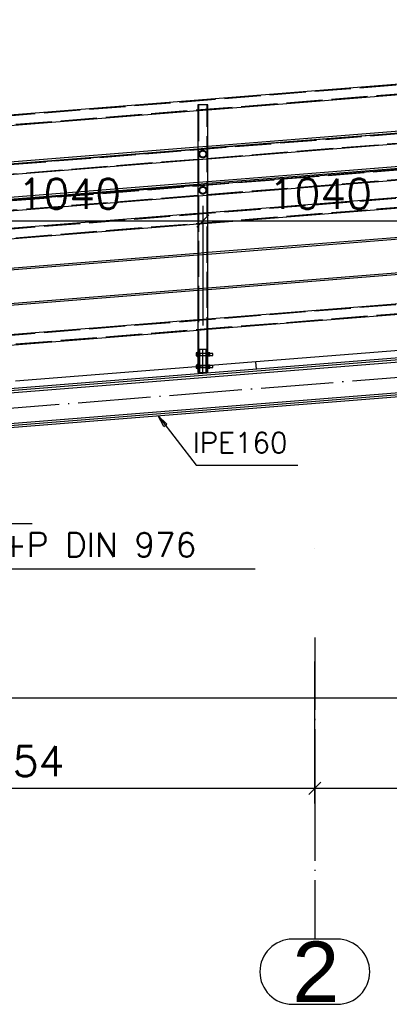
# Paper-space layout '450x700' of a CAD drawing. Header units: millimetres. Extents: x 0 to 420, y 0 to 695.
# Tile 63 of 86: x 261 to 291, y 370 to 451. Entities that reach past the tile are written whole.
import ezdxf

# ---------------------------------------------------------------- set-up
doc = ezdxf.new("R2010")
doc.units = ezdxf.units.MM
doc.linetypes.add('ACAD_ISO02W100', pattern=[15, 12, -3])
doc.linetypes.add('ACAD_ISO04W100', pattern=[30, 24, -3, 0, -3])
doc.layers.get('0').update_dxf_attribs({"linetype": 'CONTINUOUS'})
doc.layers.add('AS_DIM_ON', color=7, linetype='CONTINUOUS')
doc.layers.add('AS_Siatki', color=72, linetype='CONTINUOUS')
doc.styles.add('Arial', font='arial.ttf')
doc.styles.add('ROMANS', font='romans')
doc.styles.add('Simplex.shx', font='simplex.shx', dxfattribs={"height": 2})

psp = doc.layouts.new('450x700')

# ---------------------------------------------------------------- linework, layer by layer
at = {"linetype": 'Continuous', "ltscale": 0.25}
for p, q in [((359.11, 451.3), (234.11, 441.333)), ((276.234, 443.841), (296.186, 445.432)), ((255.434, 442.183), (275.386, 443.774)), ((275.386, 443.774), (275.386, 440.727)), ((276.234, 440.795), (276.234, 443.841)), ((296.186, 442.386), (276.234, 440.795)), ((276.234, 440.674), (296.186, 442.265)), ((296.186, 442.213), (276.234, 440.622)), ((275.386, 440.727), (255.434, 439.136)), ((276.234, 439.771), (296.186, 441.362)), ((276.234, 437.861), (276.234, 440.674)), ((255.434, 439.016), (275.386, 440.607)), ((275.386, 440.554), (255.434, 438.963)), ((275.386, 440.607), (275.386, 437.794)), ((255.434, 438.113), (275.386, 439.704)), ((296.186, 439.452), (276.234, 437.861)), ((276.234, 437.741), (296.186, 439.332)), ((296.186, 439.213), (276.234, 437.622)), ((276.234, 436.771), (296.186, 438.362)), ((275.386, 437.794), (255.434, 436.203)), ((255.434, 436.082), (275.386, 437.673)), ((275.386, 437.554), (255.434, 435.963)), ((275.386, 437.673), (275.386, 435.226)), ((276.234, 435.293), (276.234, 437.741)), ((255.434, 435.113), (275.386, 436.704)), ((296.186, 436.884), (276.234, 435.293)), ((276.234, 434.443), (296.186, 436.033)), ((275.386, 435.226), (255.434, 433.635)), ((255.434, 432.784), (275.386, 434.375)), ((275.386, 434.375), (275.386, 431.927)), ((276.234, 431.995), (276.234, 434.443)), ((296.186, 433.586), (276.234, 431.995)), ((276.234, 431.874), (296.186, 433.465)), ((275.386, 431.927), (255.434, 430.336)), ((255.434, 430.216), (275.386, 431.807)), ((275.386, 431.807), (275.386, 428.994)), ((276.234, 429.061), (276.234, 431.874)), ((296.186, 430.652), (276.234, 429.061)), ((276.234, 428.941), (296.186, 430.532)), ((359.709, 428.676), (235.31, 418.757)), ((235.31, 418.608), (359.709, 428.528)), ((275.386, 428.994), (255.434, 427.403)), ((255.434, 427.282), (275.386, 428.873)), ((275.386, 428.873), (275.386, 426.426)), ((276.234, 426.493), (276.234, 428.941)), ((296.186, 428.084), (276.234, 426.493)), ((276.234, 425.643), (296.186, 427.233)), ((275.386, 426.426), (255.434, 424.835)), ((359.709, 425.615), (235.31, 415.695)), ((235.31, 415.547), (359.709, 425.466)), ((255.434, 423.984), (275.386, 425.575)), ((275.386, 425.575), (275.386, 423.718)), ((276.234, 423.718), (276.234, 425.643)), ((275.354, 423.683), (275.248, 423.683)), ((275.248, 423.683), (275.248, 423.558)), ((275.248, 423.558), (275.354, 423.558)), ((275.248, 423.558), (275.248, 423.433)), ((275.386, 423.718), (275.354, 423.718)), ((275.354, 423.715), (275.354, 423.718)), ((275.354, 423.706), (275.354, 423.715)), ((275.354, 423.691), (275.354, 423.706)), ((275.354, 423.671), (275.354, 423.691)), ((275.354, 423.647), (275.354, 423.671)), ((275.354, 423.619), (275.354, 423.647)), ((275.354, 423.589), (275.354, 423.619)), ((275.354, 423.558), (275.354, 423.589)), ((275.354, 423.527), (275.354, 423.558)), ((275.354, 423.497), (275.354, 423.527)), ((275.386, 423.718), (275.386, 423.715)), ((275.386, 423.715), (275.386, 423.706)), ((275.386, 423.706), (275.386, 423.691)), ((275.386, 423.691), (275.386, 423.671)), ((275.386, 423.671), (275.386, 423.647)), ((275.386, 423.658), (275.4, 423.629)), ((275.386, 423.647), (275.386, 423.619)), ((275.395, 423.638), (275.386, 423.638)), ((275.386, 423.619), (275.386, 423.589)), ((275.386, 423.589), (275.386, 423.558)), ((275.386, 423.558), (275.386, 423.527)), ((275.386, 423.527), (275.386, 423.497)), ((275.4, 423.629), (275.406, 423.558)), ((275.406, 423.558), (275.4, 423.487)), ((276.214, 423.558), (276.22, 423.629)), ((276.22, 423.487), (276.214, 423.558)), ((276.22, 423.629), (276.234, 423.658)), ((276.234, 423.638), (276.224, 423.638)), ((276.266, 423.718), (276.234, 423.718)), ((276.234, 423.715), (276.234, 423.718)), ((276.234, 423.706), (276.234, 423.715)), ((276.234, 423.691), (276.234, 423.706)), ((276.234, 423.671), (276.234, 423.691)), ((276.234, 423.647), (276.234, 423.671)), ((276.234, 423.619), (276.234, 423.647)), ((276.234, 423.589), (276.234, 423.619)), ((276.234, 423.558), (276.234, 423.589)), ((276.234, 423.527), (276.234, 423.558)), ((276.234, 423.497), (276.234, 423.527)), ((276.266, 423.718), (276.266, 423.715)), ((276.266, 423.715), (276.266, 423.706)), ((276.266, 423.706), (276.266, 423.691)), ((276.266, 423.691), (276.266, 423.671)), ((276.402, 423.683), (276.266, 423.683)), ((276.266, 423.671), (276.266, 423.647)), ((276.266, 423.647), (276.266, 423.619)), ((276.266, 423.619), (276.266, 423.589)), ((276.266, 423.589), (276.266, 423.558)), ((276.266, 423.558), (276.402, 423.558)), ((276.266, 423.558), (276.266, 423.527)), ((276.266, 423.527), (276.266, 423.497)), ((276.402, 423.558), (276.402, 423.683)), ((276.654, 423.638), (276.402, 423.638)), ((276.402, 423.433), (276.402, 423.558)), ((276.654, 423.632), (276.654, 423.638)), ((276.654, 423.615), (276.654, 423.632)), ((276.654, 423.589), (276.654, 423.615)), ((276.654, 423.558), (276.654, 423.589)), ((276.654, 423.527), (276.654, 423.558)), ((276.654, 423.501), (276.654, 423.527)), ((276.654, 423.484), (276.654, 423.501)), ((296.048, 424.202), (280.215, 422.939)), ((235.31, 418.428), (297.476, 423.385)), ((275.248, 423.433), (275.354, 423.433)), ((275.354, 423.469), (275.354, 423.497)), ((275.354, 423.445), (275.354, 423.469)), ((275.354, 423.425), (275.354, 423.445)), ((275.354, 423.41), (275.354, 423.425)), ((275.354, 423.401), (275.354, 423.41)), ((275.354, 423.398), (275.354, 423.401)), ((275.354, 423.398), (275.386, 423.398)), ((275.386, 422.718), (275.354, 422.718)), ((275.354, 422.715), (275.354, 422.718)), ((275.354, 422.706), (275.354, 422.715)), ((275.354, 422.691), (275.354, 422.706)), ((275.354, 422.671), (275.354, 422.691)), ((275.386, 423.497), (275.386, 423.469)), ((275.4, 423.487), (275.386, 423.458)), ((275.386, 423.478), (275.395, 423.478)), ((275.386, 423.469), (275.386, 423.445)), ((275.386, 423.445), (275.386, 423.425)), ((275.386, 423.425), (275.386, 423.41)), ((275.386, 423.41), (275.386, 423.401)), ((275.386, 423.401), (275.386, 423.398)), ((275.386, 423.398), (275.386, 422.718)), ((275.386, 422.718), (275.386, 422.715)), ((275.386, 422.715), (275.386, 422.706)), ((275.386, 422.706), (275.386, 422.691)), ((275.386, 422.691), (275.386, 422.671)), ((276.234, 423.458), (276.22, 423.487)), ((276.224, 423.478), (276.234, 423.478)), ((276.234, 423.469), (276.234, 423.497)), ((276.234, 423.445), (276.234, 423.469)), ((276.234, 423.425), (276.234, 423.445)), ((276.234, 423.41), (276.234, 423.425)), ((276.234, 423.401), (276.234, 423.41)), ((276.234, 423.398), (276.234, 423.401)), ((276.234, 423.398), (276.266, 423.398)), ((276.234, 422.718), (276.234, 423.398)), ((276.266, 422.718), (276.234, 422.718)), ((276.234, 422.715), (276.234, 422.718)), ((276.234, 422.706), (276.234, 422.715)), ((276.234, 422.691), (276.234, 422.706)), ((276.234, 422.671), (276.234, 422.691)), ((276.266, 423.497), (276.266, 423.469)), ((276.266, 423.469), (276.266, 423.445)), ((276.266, 423.445), (276.266, 423.425)), ((276.266, 423.433), (276.402, 423.433)), ((276.266, 423.425), (276.266, 423.41)), ((276.266, 423.41), (276.266, 423.401)), ((276.266, 423.401), (276.266, 423.398)), ((276.266, 422.718), (276.266, 422.715)), ((276.266, 422.715), (276.266, 422.706)), ((276.266, 422.706), (276.266, 422.691)), ((276.266, 422.691), (276.266, 422.671)), ((276.402, 423.478), (276.654, 423.478)), ((280.215, 422.939), (276.435, 422.638)), ((276.654, 423.478), (276.654, 423.484)), ((280.262, 422.341), (280.215, 422.939)), ((275.248, 422.543), (260.278, 421.35)), ((275.354, 422.683), (275.248, 422.683)), ((275.248, 422.683), (275.248, 422.558)), ((275.248, 422.558), (275.354, 422.558)), ((275.248, 422.558), (275.248, 422.433)), ((275.248, 422.433), (275.354, 422.433)), ((275.354, 422.647), (275.354, 422.671)), ((275.354, 422.619), (275.354, 422.647)), ((275.354, 422.589), (275.354, 422.619)), ((275.354, 422.558), (275.354, 422.589)), ((275.354, 422.527), (275.354, 422.558)), ((275.354, 422.497), (275.354, 422.527)), ((275.354, 422.469), (275.354, 422.497)), ((275.354, 422.445), (275.354, 422.469)), ((275.354, 422.425), (275.354, 422.445)), ((275.354, 422.41), (275.354, 422.425)), ((275.354, 422.401), (275.354, 422.41)), ((275.354, 422.398), (275.354, 422.401)), ((275.354, 422.398), (275.386, 422.398)), ((275.386, 422.671), (275.386, 422.647)), ((275.386, 422.658), (275.4, 422.629)), ((275.386, 422.647), (275.386, 422.619)), ((275.395, 422.638), (275.386, 422.638)), ((275.386, 422.619), (275.386, 422.589)), ((275.386, 422.589), (275.386, 422.558)), ((275.386, 422.558), (275.386, 422.527)), ((275.386, 422.527), (275.386, 422.497)), ((275.386, 422.497), (275.386, 422.469)), ((275.4, 422.487), (275.386, 422.458)), ((275.386, 422.478), (275.395, 422.478)), ((275.386, 422.469), (275.386, 422.445)), ((275.386, 422.445), (275.386, 422.425)), ((275.386, 422.425), (275.386, 422.41)), ((275.386, 422.41), (275.386, 422.401)), ((275.386, 422.401), (275.386, 422.398)), ((275.386, 422.398), (275.386, 422.058)), ((275.386, 422.058), (275.418, 422.058)), ((275.4, 422.629), (275.406, 422.558)), ((275.406, 422.558), (275.4, 422.487)), ((275.418, 422.058), (275.51, 422.058)), ((275.473, 422.058), (275.473, 421.959)), ((275.51, 422.058), (275.647, 422.058)), ((275.647, 422.058), (275.81, 422.058)), ((275.81, 422.058), (275.972, 422.058)), ((275.972, 422.058), (276.109, 422.058)), ((276.109, 422.058), (276.201, 422.058)), ((276.147, 422.013), (276.147, 422.058)), ((276.201, 422.058), (276.234, 422.058)), ((276.214, 422.558), (276.22, 422.629)), ((276.22, 422.487), (276.214, 422.558)), ((276.22, 422.629), (276.234, 422.658)), ((276.234, 422.458), (276.22, 422.487)), ((276.234, 422.638), (276.224, 422.638)), ((276.224, 422.478), (276.234, 422.478)), ((276.234, 422.647), (276.234, 422.671)), ((276.234, 422.619), (276.234, 422.647)), ((276.234, 422.589), (276.234, 422.619)), ((276.234, 422.558), (276.234, 422.589)), ((276.234, 422.527), (276.234, 422.558)), ((276.234, 422.497), (276.234, 422.527)), ((276.234, 422.469), (276.234, 422.497)), ((276.234, 422.445), (276.234, 422.469)), ((276.234, 422.425), (276.234, 422.445)), ((276.234, 422.41), (276.234, 422.425)), ((276.234, 422.401), (276.234, 422.41)), ((276.234, 422.398), (276.234, 422.401)), ((276.234, 422.398), (276.266, 422.398)), ((276.234, 422.058), (276.234, 422.398)), ((276.402, 422.683), (276.266, 422.683)), ((276.266, 422.671), (276.266, 422.647)), ((276.266, 422.647), (276.266, 422.619)), ((276.266, 422.619), (276.266, 422.589)), ((276.266, 422.589), (276.266, 422.558)), ((276.266, 422.558), (276.402, 422.558)), ((276.266, 422.558), (276.266, 422.527)), ((276.266, 422.527), (276.266, 422.497)), ((276.266, 422.497), (276.266, 422.469)), ((276.266, 422.469), (276.266, 422.445)), ((276.266, 422.445), (276.266, 422.425)), ((276.266, 422.433), (276.402, 422.433)), ((276.266, 422.425), (276.266, 422.41)), ((276.266, 422.41), (276.266, 422.401)), ((276.266, 422.401), (276.266, 422.398)), ((276.402, 422.558), (276.402, 422.683)), ((276.654, 422.638), (276.402, 422.638)), ((276.402, 422.433), (276.402, 422.558)), ((276.402, 422.478), (276.654, 422.478)), ((276.654, 422.632), (276.654, 422.638)), ((276.654, 422.615), (276.654, 422.632)), ((276.654, 422.589), (276.654, 422.615)), ((276.654, 422.558), (276.654, 422.589)), ((276.654, 422.527), (276.654, 422.558)), ((276.654, 422.501), (276.654, 422.527)), ((276.654, 422.484), (276.654, 422.501)), ((276.654, 422.478), (276.654, 422.484)), ((235.31, 415.876), (297.678, 420.849))]:
    psp.add_line(p, q, dxfattribs=at)
at = {"color": 84, "linetype": 'ACAD_ISO02W100', "ltscale": 0.25}
for p, q in [((359.112, 451.242), (234.112, 441.275)), ((234.141, 440.543), (338.576, 448.87)), ((359.985, 447.254), (234.988, 437.287)), ((235.018, 436.531), (360.017, 446.498)), ((275.418, 444.233), (275.386, 444.233)), ((275.386, 444.233), (275.386, 443.774)), ((275.51, 444.233), (275.418, 444.233)), ((275.444, 444.233), (275.444, 423.658)), ((275.647, 444.233), (275.51, 444.233)), ((275.81, 444.233), (275.647, 444.233)), ((275.972, 444.233), (275.81, 444.233)), ((276.109, 444.233), (275.972, 444.233)), ((276.201, 444.233), (276.109, 444.233)), ((276.176, 423.658), (276.176, 444.233)), ((276.234, 444.233), (276.201, 444.233)), ((276.234, 443.841), (276.234, 444.233)), ((235.018, 433.531), (360.017, 443.498)), ((275.386, 443.774), (276.234, 443.841)), ((337.786, 442.484), (234.988, 434.287)), ((359.095, 441.842), (234.081, 431.874)), ((276.234, 440.795), (275.386, 440.727)), ((275.386, 440.727), (275.386, 440.607)), ((275.386, 440.607), (276.234, 440.674)), ((276.234, 440.674), (276.234, 440.795)), ((276.234, 440.622), (275.386, 440.554)), ((234.139, 431.144), (338.576, 439.472)), ((275.386, 439.704), (276.234, 439.771)), ((276.234, 437.861), (275.386, 437.794)), ((275.386, 437.794), (275.386, 437.673)), ((275.386, 437.673), (276.234, 437.741)), ((276.234, 437.622), (275.386, 437.554)), ((276.234, 437.741), (276.234, 437.861)), ((275.386, 436.704), (276.234, 436.771)), ((276.234, 435.293), (275.386, 435.226)), ((275.386, 435.226), (275.386, 434.375)), ((276.234, 434.443), (276.234, 435.293)), ((275.386, 434.375), (276.234, 434.443)), ((359.095, 433.042), (234.081, 423.074)), ((276.234, 431.995), (275.386, 431.927)), ((275.386, 431.927), (275.386, 431.807)), ((275.386, 431.807), (276.234, 431.874)), ((276.234, 431.874), (276.234, 431.995)), ((234.139, 422.344), (338.576, 430.672)), ((276.234, 429.061), (275.386, 428.994)), ((275.386, 428.994), (275.386, 428.873)), ((275.386, 428.873), (276.234, 428.941)), ((276.234, 428.941), (276.234, 429.061)), ((276.234, 426.493), (275.386, 426.426)), ((275.386, 426.426), (275.386, 425.575)), ((276.234, 425.643), (276.234, 426.493)), ((275.386, 425.575), (276.234, 425.643)), ((275.444, 423.658), (275.386, 423.658)), ((276.224, 423.638), (275.395, 423.638)), ((275.444, 423.658), (275.458, 423.629)), ((275.458, 423.629), (275.464, 423.558)), ((275.464, 423.558), (275.458, 423.487)), ((275.571, 423.958), (275.473, 423.958)), ((275.473, 423.958), (275.473, 423.658)), ((275.473, 423.658), (275.502, 423.629)), ((275.531, 423.658), (275.473, 423.658)), ((275.493, 423.638), (275.502, 423.629)), ((275.502, 423.629), (275.514, 423.558)), ((275.514, 423.558), (275.502, 423.487)), ((275.531, 423.958), (275.531, 423.658)), ((275.531, 423.658), (275.56, 423.629)), ((275.551, 423.638), (275.56, 423.629)), ((275.56, 423.629), (275.561, 423.627)), ((275.561, 423.627), (275.561, 423.558)), ((275.561, 423.558), (275.561, 423.489)), ((275.81, 423.958), (275.571, 423.958)), ((276.048, 423.958), (275.81, 423.958)), ((276.147, 423.958), (276.048, 423.958)), ((276.059, 423.629), (276.089, 423.658)), ((276.059, 423.629), (276.069, 423.638)), ((276.059, 423.627), (276.059, 423.629)), ((276.059, 423.627), (276.059, 423.558)), ((276.059, 423.558), (276.059, 423.489)), ((276.069, 423.638), (276.089, 423.658)), ((276.089, 423.658), (276.089, 423.958)), ((276.147, 423.658), (276.089, 423.658)), ((276.105, 423.558), (276.117, 423.629)), ((276.117, 423.487), (276.105, 423.558)), ((276.117, 423.629), (276.147, 423.658)), ((276.117, 423.629), (276.127, 423.638)), ((276.127, 423.638), (276.147, 423.658)), ((276.147, 423.658), (276.147, 423.958)), ((276.156, 423.558), (276.162, 423.629)), ((276.162, 423.487), (276.156, 423.558)), ((276.162, 423.629), (276.176, 423.658)), ((276.162, 423.629), (276.166, 423.638)), ((276.166, 423.638), (276.176, 423.658)), ((276.234, 423.658), (276.176, 423.658)), ((276.22, 423.629), (276.224, 423.638)), ((276.224, 423.638), (276.234, 423.658)), ((275.395, 423.478), (275.386, 423.458)), ((275.386, 423.458), (275.444, 423.458)), ((275.4, 423.487), (275.395, 423.478)), ((275.395, 423.478), (276.224, 423.478)), ((275.458, 423.487), (275.444, 423.458)), ((275.453, 423.478), (275.444, 423.458)), ((275.444, 423.458), (275.444, 422.658)), ((275.458, 423.487), (275.453, 423.478)), ((275.502, 423.487), (275.473, 423.458)), ((275.493, 423.478), (275.473, 423.458)), ((275.473, 423.458), (275.473, 422.658)), ((275.473, 423.458), (275.531, 423.458)), ((275.502, 423.487), (275.493, 423.478)), ((275.56, 423.487), (275.531, 423.458)), ((275.551, 423.478), (275.531, 423.458)), ((275.531, 423.458), (275.531, 422.658)), ((275.56, 423.487), (275.551, 423.478)), ((275.561, 423.489), (275.56, 423.487)), ((276.059, 423.487), (276.059, 423.489)), ((276.089, 423.458), (276.059, 423.487)), ((276.069, 423.478), (276.059, 423.487)), ((276.089, 422.658), (276.089, 423.458)), ((276.089, 423.458), (276.147, 423.458)), ((276.127, 423.478), (276.117, 423.487)), ((276.147, 423.458), (276.117, 423.487)), ((276.147, 422.658), (276.147, 423.458)), ((276.176, 423.458), (276.162, 423.487)), ((276.176, 423.458), (276.234, 423.458)), ((276.176, 422.658), (276.176, 423.458)), ((276.435, 422.638), (275.248, 422.543)), ((275.444, 422.658), (275.386, 422.658)), ((275.395, 422.478), (275.386, 422.458)), ((275.386, 422.458), (275.444, 422.458)), ((276.224, 422.638), (275.395, 422.638)), ((275.4, 422.487), (275.395, 422.478)), ((275.395, 422.478), (276.224, 422.478)), ((275.444, 422.658), (275.458, 422.629)), ((275.458, 422.487), (275.444, 422.458)), ((275.453, 422.478), (275.444, 422.458)), ((275.444, 422.458), (275.444, 422.058)), ((275.458, 422.487), (275.453, 422.478)), ((275.458, 422.629), (275.464, 422.558)), ((275.464, 422.558), (275.458, 422.487)), ((275.473, 422.658), (275.502, 422.629)), ((275.531, 422.658), (275.473, 422.658)), ((275.502, 422.487), (275.473, 422.458)), ((275.493, 422.478), (275.473, 422.458)), ((275.473, 422.458), (275.473, 422.058)), ((275.473, 422.458), (275.531, 422.458)), ((275.493, 422.638), (275.502, 422.629)), ((275.502, 422.487), (275.493, 422.478)), ((275.502, 422.629), (275.514, 422.558)), ((275.514, 422.558), (275.502, 422.487)), ((275.531, 422.658), (275.56, 422.629)), ((275.56, 422.487), (275.531, 422.458)), ((275.551, 422.478), (275.531, 422.458)), ((275.531, 422.458), (275.531, 421.964)), ((275.551, 422.638), (275.56, 422.629)), ((275.56, 422.487), (275.551, 422.478)), ((275.56, 422.629), (275.561, 422.627)), ((275.561, 422.489), (275.56, 422.487)), ((275.561, 422.627), (275.561, 422.558)), ((275.561, 422.558), (275.561, 422.489)), ((276.059, 422.629), (276.089, 422.658)), ((276.059, 422.629), (276.069, 422.638)), ((276.059, 422.627), (276.059, 422.629)), ((276.059, 422.627), (276.059, 422.558)), ((276.059, 422.558), (276.059, 422.489)), ((276.059, 422.487), (276.059, 422.489)), ((276.089, 422.458), (276.059, 422.487)), ((276.069, 422.478), (276.059, 422.487)), ((276.069, 422.638), (276.089, 422.658)), ((276.147, 422.658), (276.089, 422.658)), ((276.089, 422.009), (276.089, 422.458)), ((276.089, 422.458), (276.147, 422.458)), ((276.105, 422.558), (276.117, 422.629)), ((276.117, 422.487), (276.105, 422.558)), ((276.117, 422.629), (276.147, 422.658)), ((276.117, 422.629), (276.127, 422.638)), ((276.127, 422.478), (276.117, 422.487)), ((276.147, 422.458), (276.117, 422.487)), ((276.127, 422.638), (276.147, 422.658)), ((276.147, 422.058), (276.147, 422.458)), ((276.156, 422.558), (276.162, 422.629)), ((276.162, 422.487), (276.156, 422.558)), ((276.162, 422.629), (276.176, 422.658)), ((276.162, 422.629), (276.166, 422.638)), ((276.176, 422.458), (276.162, 422.487)), ((276.166, 422.638), (276.176, 422.658)), ((276.234, 422.658), (276.176, 422.658)), ((276.176, 422.458), (276.234, 422.458)), ((276.176, 422.058), (276.176, 422.458)), ((276.227, 422.621), (276.219, 422.621)), ((276.22, 422.629), (276.224, 422.638)), ((276.224, 422.638), (276.234, 422.658)), ((276.234, 422.458), (276.224, 422.478)), ((276.234, 422.622), (276.227, 422.622))]:
    psp.add_line(p, q, dxfattribs=at)
at = {"color": 10, "linetype": 'ACAD_ISO04W100', "ltscale": 0.25}
for p, q in [((235.182, 417.142), (359.836, 427.081)), ((275.81, 421.958), (275.81, 423.958))]:
    psp.add_line(p, q, dxfattribs=at)
at = {"color": 0, "linetype": 'ByBlock', "lineweight": -2}
for p, q in [((272.577, 417.587), (272.096, 418.48)), ((272.096, 418.48), (272.841, 417.792)), ((272.577, 417.587), (272.841, 417.792))]:
    psp.add_line(p, q, dxfattribs=at)
at = {"color": 20, "linetype": 'ACAD_ISO04W100', "ltscale": 0.25}
for p, q in [((285.093, 407.45), (285.093, 407.45)), ((285.093, 400.1), (285.093, 387.6)), ((285.093, 387.6), (285.093, 387.601)), ((285.093, 387.601), (285.093, 375.101))]:
    psp.add_line(p, q, dxfattribs=at)
at = {"color": 20, "linetype": 'Continuous', "ltscale": 0.25}
for p, q in [((286.949, 375.101), (283.237, 375.101)), ((283.237, 369.701), (286.949, 369.701))]:
    psp.add_line(p, q, dxfattribs=at)
at = {"color": 7}
for points in [[(272.096, 418.48), (275.263, 414.393), (283.682, 414.393)], [(206.76, 416.001), (239.489, 409.534), (261.67, 409.534)], [(207.33, 403.6), (240.823, 405.78), (280.156, 405.78)]]:
    psp.add_lwpolyline(points, dxfattribs=at)
at = {"color": 84, "linetype": 'ACAD_ISO02W100', "ltscale": 0.25}
for centre, radius in [((275.81, 440.163, 0), 0.318), ((275.81, 440.163, 0), 0.26), ((275.81, 437.163, 0), 0.318), ((275.81, 437.163, 0), 0.26)]:
    psp.add_circle(centre, radius, dxfattribs=at)
at = {"color": 20, "linetype": 'Continuous', "ltscale": 0.25}
for centre, start, end in [((283.237, 372.401), 90, 270), ((286.949, 372.401), 270, 90)]:
    psp.add_arc(centre, 2.7, start, end, dxfattribs=at)
at = {"layer": 'AS_DIM_ON', "color": 8}
for p, q in [((275.81, 435.868), (275.81, 425.958)), ((255.01, 434.618), (275.81, 434.618)), ((275.81, 434.618), (296.61, 434.618)), ((285.093, 386.351), (285.093, 398.1)), ((233.41, 395.101), (361.609, 395.101)), ((236.009, 387.601), (285.093, 387.601)), ((285.093, 387.601), (361.009, 387.601))]:
    psp.add_line(p, q, dxfattribs=at)
at = {"layer": 'AS_DIM_ON', "color": 8, "linetype": 'ByBlock', "lineweight": -2}
for p, q in [((275.31, 434.118), (276.31, 435.118)), ((276.31, 435.118), (275.31, 434.118)), ((284.593, 387.101), (285.593, 388.101)), ((285.593, 388.101), (284.593, 387.101))]:
    psp.add_line(p, q, dxfattribs=at)

# ---------------------------------------------------------------- texts
at = {"color": 7, "style": 'Simplex.shx'}
for s, height, p in [('IPE160', 1.7, (274.965, 415.393)), ('8 M12x400 N+P DIN 976', 2, (240.566, 406.78))]:
    psp.add_text(s, height=height, dxfattribs=at).set_placement(p)
at = {"layer": 'AS_DIM_ON', "color": 9, "style": 'ROMANS'}
for s, p in [('1040', (260.464, 435.618)), ('1040', (281.264, 435.618)), ('2454', (255.77, 388.601))]:
    psp.add_text(s, height=2.5, dxfattribs=at).set_placement(p)
at = {"layer": 'AS_Siatki', "color": 20, "style": 'Arial'}
psp.add_text('2', height=5, dxfattribs=at).set_placement((283.233, 369.901))

doc.saveas('drawing.dxf')
